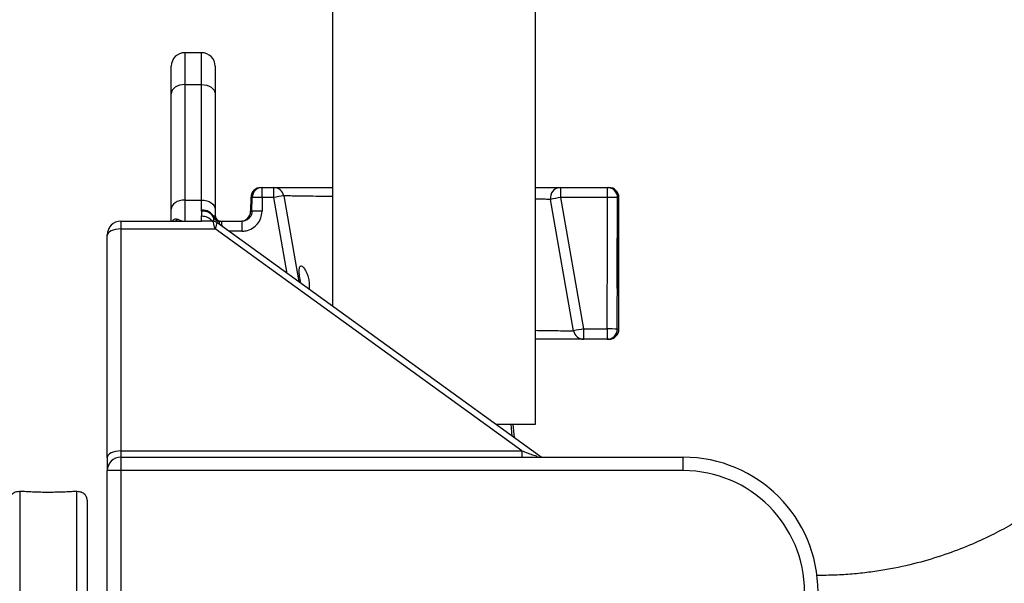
# Model space of a CAD drawing. Extents: x 117 to 1344, y 7 to 1887.
# Tile 11 of 15: x 764 to 1056, y 340 to 507. Entities that reach past the tile are written whole.
import ezdxf

# ---------------------------------------------------------------- set-up
doc = ezdxf.new("R2010")
doc.units = 0
doc.layers.get('0').update_dxf_attribs({"linetype": 'CONTINUOUS'})

msp = doc.modelspace()

# ---------------------------------------------------------------- linework, layer by layer
at = {"color": 7, "linetype": 'CONTINUOUS'}
for p, q in [((856.86, 987.01), (856.86, 422.03)), ((917.16, 387.01), (917.16, 987.01)), ((818.01, 497.24), (813.01, 497.24)), ((813.01, 497.24), (813.01, 487.79)), ((818.01, 487.79), (818.01, 497.24)), ((809.01, 485.05), (809.01, 493.24)), ((822.01, 493.24), (822.01, 485.05)), ((813.01, 487.79), (813.01, 453.53)), ((813.01, 487.79), (818.01, 487.79)), ((818.01, 453.53), (818.01, 487.79)), ((809.01, 450.79), (809.01, 485.05)), ((822.01, 485.05), (822.01, 450.79)), ((835.63, 457.24), (836.01, 457.24)), ((836.01, 457.24), (839.44, 457.24)), ((836.01, 454.29), (836.01, 457.24)), ((839.44, 454.29), (839.44, 457.24)), ((924.54, 457.24), (938.52, 457.24)), ((924.54, 457.24), (924.54, 454.29)), ((938.52, 457.24), (938.9, 457.24)), ((938.52, 454.29), (938.52, 457.24)), ((813.01, 453.53), (813.01, 447.24)), ((813.01, 453.53), (818.01, 453.53)), ((818.01, 450.57), (818.01, 453.53)), ((832.63, 454.29), (832.56, 450.18)), ((833.04, 454.29), (832.63, 454.29)), ((832.97, 450.18), (833.04, 454.29)), ((839.44, 454.29), (836.01, 454.29)), ((843.42, 431.75), (839.44, 454.29)), ((842.4, 454.76), (846.9, 429.23)), ((928.46, 414.71), (921.58, 453.71)), ((924.54, 454.29), (931.41, 415.29)), ((938.52, 454.29), (924.54, 454.29)), ((941.9, 454.24), (941.5, 454.24)), ((941.9, 415.24), (941.9, 454.24)), ((809.01, 447.24), (809.01, 450.79)), ((822.01, 450.79), (822.01, 449.04)), ((832.56, 450.18), (832.97, 450.18)), ((794.01, 447.24), (818.01, 447.24)), ((794.01, 447.24), (794.01, 444.97)), ((818.01, 447.24), (818.01, 448.72)), ((821.35, 447.24), (818.01, 447.24)), ((821.69, 448.3), (821.73, 448.46)), ((821.73, 448.46), (821.8, 448.57)), ((821.8, 448.57), (822.01, 449.04)), ((823.51, 447.24), (824.01, 447.24)), ((824.01, 447.24), (829.92, 447.24)), ((824.01, 446.1), (824.01, 447.24)), ((829.92, 447.24), (829.92, 444.29)), ((794.01, 444.97), (794.01, 379.09)), ((794.01, 444.97), (822.01, 444.97)), ((913.1, 379.09), (822.01, 444.97)), ((824.01, 446.1), (824.01, 445.82)), ((790.01, 442.98), (790.01, 443.24)), ((790.01, 377.11), (790.01, 442.98)), ((829.92, 444.29), (826.08, 444.29)), ((941.42, 442.24), (941.43, 442.24)), ((941.43, 442.24), (941.43, 427.24)), ((931.41, 415.29), (931.41, 412.24)), ((931.41, 415.29), (938.43, 415.29)), ((938.43, 415.29), (938.43, 412.24)), ((941.4, 415.24), (941.9, 415.24)), ((938.43, 412.24), (931.41, 412.24)), ((938.9, 412.24), (938.43, 412.24)), ((905.38, 387.01), (917.16, 387.01)), ((909.81, 387.01), (910.13, 383.51)), ((910.86, 382.98), (910.51, 387.01)), ((790.01, 377.11), (790.01, 373.24)), ((794.01, 379.09), (794.01, 377.24)), ((794.01, 379.09), (913.1, 379.09)), ((794.01, 377.24), (961.01, 377.24)), ((794.01, 377.24), (794.01, 373.24)), ((913.1, 379.09), (913.1, 377.24)), ((961.01, 373.24), (961.01, 377.24)), ((790.01, 318.57), (790.01, 373.24)), ((794.01, 373.24), (790.01, 373.24)), ((794.01, 373.24), (794.01, 318.57)), ((961.01, 373.24), (794.01, 373.24)), ((764.01, 367.11), (764.01, 142.49)), ((781.01, 142.49), (781.01, 367.11)), ((784.01, 364.49), (784.01, 145.49))]:
    msp.add_line(p, q, dxfattribs=at)
at = {"color": 7, "linetype": 'CONTINUOUS', "flags": 128}
for points in [[(813.01, 487.79), (812.23, 487.74), (811.48, 487.58), (810.78, 487.33), (810.18, 486.99), (809.68, 486.57), (809.31, 486.1), (809.08, 485.58), (809.01, 485.05)], [(818.01, 487.79), (818.79, 487.74), (819.54, 487.58), (820.23, 487.33), (820.84, 486.99), (821.33, 486.57), (821.7, 486.1), (821.93, 485.58), (822.01, 485.05)], [(813.01, 453.53), (812.23, 453.48), (811.48, 453.32), (810.78, 453.07), (810.18, 452.73), (809.68, 452.31), (809.31, 451.84), (809.08, 451.33), (809.01, 450.79)], [(818.01, 453.53), (818.79, 453.48), (819.54, 453.32), (820.23, 453.07), (820.84, 452.73), (821.33, 452.31), (821.7, 451.84), (821.93, 451.33), (822.01, 450.79)], [(836.01, 454.29), (835.98, 452.2), (835.95, 450.18)], [(794.01, 444.97), (793.23, 444.93), (792.48, 444.82), (791.78, 444.63), (791.18, 444.39), (790.68, 444.09), (790.31, 443.74), (790.08, 443.37), (790.01, 442.98)], [(918.8, 377.24), (880.49, 404.94), (822.56, 446.83)], [(794.01, 379.09), (793.23, 379.05), (792.48, 378.94), (791.78, 378.76), (791.18, 378.51), (790.68, 378.21), (790.31, 377.87), (790.08, 377.49), (790.01, 377.11)]]:
    msp.add_lwpolyline(points, dxfattribs=at)
at = {"color": 7, "linetype": 'CONTINUOUS'}
for centre, radius, start, end in [((813.01, 493.24), 4, 90, 180), ((818.01, 493.24), 4, 0, 90), ((835.63, 454.24), 3, 90, 179), ((836.02, 454.25), 2.99, 90.211, 179.2201), ((839.44, 454.24), 3, 10, 90), ((924.54, 454.24), 3, 90, 190), ((938.51, 454.25), 2.99, 359.7911, 89.7902), ((938.9, 454.24), 3, 360, 90), ((834.53, 398.5), 55.81, 88.4717, 91.5283), ((847.73, 411.58), 43.5, 97.042, 100.9825), ((931.41, 410.96), 43.86, 99.0159, 102.9477), ((939.03, 398.69), 55.6, 87.4578, 90.5276), ((818.17, 446.52), 4.05, 28.5953, 92.2878), ((818.29, 446.31), 3.94, 30.3313, 93.8236), ((829.56, 450.24), 3, 270, 359), ((834.46, 394.35), 55.86, 88.4731, 91.5269), ((794.01, 443.24), 4, 90, 180), ((809.37, 449.66), 2.43, 270.4297, 310.3499), ((818.06, 444.63), 4.08, 39.5898, 90.7512), ((823.38, 449.01), 1.83, 202.9167, 268.7999), ((823.45, 449.03), 1.81, 198.3095, 268.5861), ((823.52, 449.01), 1.77, 194.4434, 269.6565), ((823.81, 449.04), 1.8, 180, 270), ((938.3, 371.91), 43.92, 99.0177, 102.9447), ((938.91, 358.15), 57.14, 87.5005, 90.4827), ((938.42, 415.22), 2.99, 270.2586, 0.2582), ((938.9, 415.24), 3, 270, 360), ((931.41, 415.24), 3, 190, 270), ((794.01, 373.24), 4, 90, 180), ((961.01, 337.24), 40, 0, 90), ((961.01, 337.24), 36, 0, 90), ((781.01, 364.49), 3, 0, 19.4989)]:
    msp.add_arc(centre, radius, start, end, dxfattribs=at)
for centre, ratio, start_param, end_param in [((886.9, 813.29), 0.017455, 4.578389, 4.591587), ((886.9, 813.24), 0.018462, 4.582452, 4.591587), ((886.9, 813.24), 0.018462, 4.578389, 4.582452)]:
    msp.add_ellipse(centre, major_axis=(0, 2979.08), ratio=ratio, start_param=start_param, end_param=end_param, dxfattribs=at)
for points, knots in [([(839.44, 457.24), (839.55, 457.24), (839.76, 457.24), (841.42, 457.24), (844.05, 457.24), (847.63, 457.24), (851.89, 457.24), (855.25, 457.24), (856.86, 457.24)], [0, 0, 0, 0, 0.168994, 0.337988, 0.506977, 0.675967, 0.845063, 1, 1, 1, 1]), ([(917.16, 457.24), (917.71, 457.24), (919.59, 457.24), (921.83, 457.24), (923.57, 457.24), (924.4, 457.24), (924.49, 457.24), (924.54, 457.24)], [0, 0, 0, 0, 0.113066, 0.381426, 0.649784, 0.824892, 1, 1, 1, 1]), ([(856.86, 454.54), (855.96, 454.56), (853.43, 454.6), (850.01, 454.65), (846.66, 454.69), (844.41, 454.73), (843.05, 454.75), (842.47, 454.76), (842.42, 454.76), (842.4, 454.76)], [0, 0, 0, 0, 0.100436, 0.282389, 0.459156, 0.641055, 0.779171, 0.919695, 1, 1, 1, 1]), ([(921.58, 453.71), (921.54, 453.72), (921.46, 453.72), (920.68, 453.73), (919.39, 453.75), (917.8, 453.77), (917.16, 453.78)], [0, 0, 0, 0, 0.218269, 0.439223, 0.770918, 1, 1, 1, 1]), ([(818.03, 450.24), (818.02, 450.29), (818.02, 450.34), (818.01, 450.39), (818.01, 450.45), (818.01, 450.51), (818.01, 450.57)], [0, 0, 0, 0, 0.0002853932, 0.0002853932, 0.0002853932, 0.0006160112, 0.0006160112, 0.0006160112, 0.0006160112]), ([(818.01, 448.72), (818.01, 448.93), (818.08, 449.16), (818.11, 449.54), (818.1, 449.67), (818.07, 449.95), (818.04, 450.09), (818.03, 450.24)], [0, 0, 0, 0, 0.5, 0.5, 0.75, 0.75, 1, 1, 1, 1]), ([(829.92, 444.29), (830.35, 444.31), (831.45, 444.38), (833.13, 445.08), (834.67, 446.41), (835.72, 448.18), (835.87, 449.51), (835.95, 450.18)], [0, 0, 0, 0, 0.137536, 0.354507, 0.570028, 0.785006, 1, 1, 1, 1]), ([(832.97, 450.18), (832.94, 449.85), (832.86, 449.18), (832.32, 448.29), (831.54, 447.63), (830.69, 447.28), (830.14, 447.25), (829.92, 447.24)], [0, 0, 0, 0, 0.213064, 0.426867, 0.642645, 0.861168, 1, 1, 1, 1]), ([(809.31, 447.24), (809.42, 447.42), (809.56, 447.63), (809.97, 447.89), (810.47, 448), (810.79, 447.87), (810.94, 447.81)], [0, 0, 0, 0, 0.236137, 0.281711, 0.673059, 1, 1, 1, 1]), ([(809.55, 447.25), (809.55, 447.25), (809.56, 447.25), (809.44, 447.24), (809.38, 447.24)], [0, 0, 0, 0, 0.4280536, 1, 1, 1, 1]), ([(810.94, 447.81), (811.51, 447.56), (812.17, 447.27), (812.87, 447.24), (812.98, 447.24), (813, 447.24), (813.01, 447.24)], [0, 0, 0, 0, 0.843181, 0.971665, 0.996007, 1, 1, 1, 1]), ([(822.55, 446.82), (822.43, 446.91), (822.12, 447.12), (821.68, 447.26), (821.4, 447.22), (821.35, 447.21)], [0, 0, 0, 0, 0.35098, 0.884047, 1, 1, 1, 1]), ([(821.67, 447.19), (821.67, 447.3), (821.63, 447.81), (821.66, 448.08), (821.69, 448.3)], [0, 0, 0, 0, 0.2222152, 1, 1, 1, 1]), ([(822.01, 444.97), (822.01, 444.97), (821.96, 445.17), (821.8, 445.76), (821.59, 446.56), (821.43, 447.16), (821.38, 447.18), (821.35, 447.19)], [0, 0, 0, 0, 0.003308, 0.146399, 0.45366, 0.762613, 1, 1, 1, 1]), ([(822.54, 446.8), (822.54, 446.81), (822.53, 446.85), (822.47, 446.49), (822.29, 445.82), (822.08, 445.21), (822.01, 444.97), (822.01, 444.97)], [0, 0, 0, 0, 0.145607, 0.456205, 0.806743, 0.996057, 1, 1, 1, 1]), ([(823.34, 447.18), (823.32, 447.16), (823.25, 447.06), (823.21, 446.82), (823.29, 446.41), (823.31, 446.29)], [0, 0, 0, 0, 0.140028, 0.736142, 1, 1, 1, 1]), ([(941.43, 427.24), (941.43, 429.24), (941.43, 434.24), (941.42, 439.24), (941.42, 442.24)], [0, 0, 0, 0, 0.399986, 1, 1, 1, 1]), ([(847.47, 428.82), (847.4, 429.13), (847.25, 429.89), (847.06, 431.14), (846.96, 432.4), (847.01, 433.35), (847.21, 433.91), (847.58, 434.05), (848.08, 433.75), (848.68, 432.99), (849.29, 431.79), (849.77, 430.31), (849.99, 428.82), (850.01, 427.7), (849.92, 427.22), (849.89, 427.07)], [0, 0, 0, 0, 0.053131, 0.133558, 0.214064, 0.292678, 0.369559, 0.447384, 0.529599, 0.618494, 0.712621, 0.805215, 0.889154, 0.96512, 1, 1, 1, 1]), ([(917.16, 414.88), (917.97, 414.87), (920.27, 414.83), (923.23, 414.79), (925.98, 414.75), (927.77, 414.72), (928.41, 414.72), (928.45, 414.71), (928.46, 414.71)], [0, 0, 0, 0, 0.113471, 0.32183, 0.524106, 0.732282, 0.941307, 1, 1, 1, 1]), ([(931.41, 412.24), (931.37, 412.24), (931.28, 412.24), (930.44, 412.24), (928.73, 412.24), (925.82, 412.24), (921.89, 412.24), (918.94, 412.24), (917.16, 412.24), (917.16, 412.24)], [0, 0, 0, 0, 0.122938, 0.245877, 0.434284, 0.622692, 0.811319, 0.999946, 1, 1, 1, 1]), ([(1102.69, 402.72), (1101.77, 400.99), (1099.43, 396.58), (1095.06, 390.14), (1089.97, 383.53), (1084.9, 377.86), (1080.01, 373.03), (1075.41, 368.99), (1071.2, 365.64), (1067.15, 362.7), (1062.88, 359.86), (1057.98, 356.92), (1052.31, 353.91), (1045.82, 350.95), (1038.49, 348.16), (1030.27, 345.69), (1022.9, 344.09), (1016.65, 343.12), (1011.76, 342.58), (1006.66, 342.23), (1002.91, 342.15), (1000.85, 342.15), (1000.57, 342.15)], [0, 0, 0, 0, 0.047233, 0.119882, 0.186725, 0.247677, 0.302681, 0.35169, 0.394676, 0.432076, 0.472112, 0.517851, 0.569275, 0.626375, 0.689176, 0.757779, 0.832351, 0.870332, 0.909758, 0.950659, 0.993068, 1, 1, 1, 1]), ([(913.1, 379.09), (913.1, 379.09), (913.38, 379.09), (914.63, 378.37), (916.4, 378.06), (917.69, 377.4), (918.01, 377.24)], [0, 0, 0, 0, 0.000011, 0.161042, 0.795261, 1, 1, 1, 1]), ([(761.23, 365.49), (761.41, 365.8), (761.86, 366.56), (762.84, 367.08), (763.68, 367.1), (764.01, 367.11)], [0, 0, 0, 0, 0.299876, 0.729921, 1, 1, 1, 1]), ([(781.01, 367.11), (780.47, 367.07), (779.39, 367), (777.52, 366.9), (775.52, 366.83), (773.43, 366.79), (771.32, 366.79), (769.25, 366.83), (767.27, 366.91), (765.49, 367.01), (764.48, 367.08), (764.01, 367.11)], [0, 0, 0, 0, 0.112712, 0.22542, 0.338155, 0.450886, 0.563156, 0.675428, 0.78749, 0.899555, 1, 1, 1, 1]), ([(781.01, 367.11), (781.45, 367.08), (782.36, 367.02), (783.26, 366.41), (783.64, 365.75), (783.79, 365.49)], [0, 0, 0, 0, 0.374334, 0.755532, 1, 1, 1, 1]), ([(783.84, 365.49), (783.84, 365.49), (783.84, 365.49), (783.81, 365.49), (783.79, 365.49)], [0, 0, 0, 0, 0.000052, 1, 1, 1, 1])]:
    msp.add_open_spline(points, degree=3, knots=knots, dxfattribs=at)
for points in [[(823.51, 447.24), (823.47, 447.24), (823.44, 447.23), (823.4, 447.22)], [(823.4, 447.22), (823.38, 447.21), (823.35, 447.19), (823.34, 447.18)]]:
    msp.add_open_spline(points, degree=3, dxfattribs=at)

doc.saveas('drawing.dxf')
